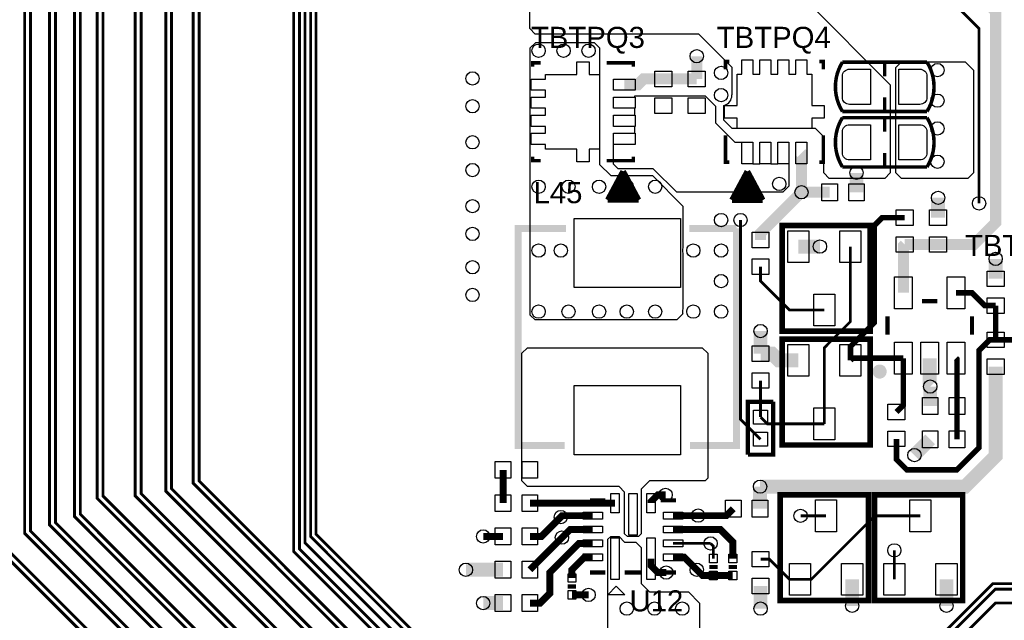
# Model space of a CAD drawing. Extents: x -50 to 239, y -105 to 7.
# Tile 8 of 17: x 159 to 195, y -67 to -46. Entities that reach past the tile are written whole.
import ezdxf
from ezdxf.enums import TextEntityAlignment as Align

# ---------------------------------------------------------------- set-up
doc = ezdxf.new("R2010")
doc.units = 0
for name, color, linetype in [('ET_TOP', 92, 'CONTINUOUS'), ('PG_SILKSCREEN_TOP', 7, 'CONTINUOUS'), ('PIN_TOP', 92, 'CONTINUOUS'), ('RD_SILKSCREEN_TOP', 6, 'CONTINUOUS'), ('VC_TOP', 254, 'CONTINUOUS')]:
    doc.layers.add(name, color=color, linetype=linetype)

msp = doc.modelspace()

# ---------------------------------------------------------------- linework, layer by layer
at = {"layer": 'ET_TOP'}
for points, const_width in [([(180.4501, 3.2499), (181.2941, 4.0939), (182.98, 4.0939), (183.48, 3.5939), (183.48, 2.9939), (184.18, 2.2939), (186.8457, 2.2939), (188.08, 1.0596), (188.08, -12.5232), (168.78, -31.8232), (168.78, -39.689), (169.68, -40.589), (169.68, -64.208), (176.9781, -71.5061), (188.9629, -71.5061), (194.3629, -66.1061), (199.48, -66.1061), (201.129, -64.4571), (202.08, -64.4571)], 0.1), ([(197.797, -66.6061), (194.3701, -66.6061), (189.1701, -71.8061), (176.8538, -71.8061), (169.48, -64.4323), (169.48, -40.6719), (168.58, -39.7719), (168.58, -31.6989), (187.88, -12.3989), (187.88, 0.8939), (186.78, 1.9939), (183.98, 1.9939), (182.724, 3.2499), (182.4501, 3.2499)], 0.1), ([(184.4501, 3.2499), (185.2061, 2.4939), (186.9286, 2.4939), (188.28, 1.1425), (188.28, -12.6061), (168.98, -31.9061), (168.98, -39.6061), (169.88, -40.5061), (169.88, -64.1251), (177.061, -71.3061), (188.88, -71.3061), (194.28, -65.9061), (199.38, -65.9061), (201.329, -63.9571), (202.08, -63.9571)], 0.1), ([(202.08, -66.9591), (201.127, -66.9591), (199.5679, -68.5182), (193.2622, -68.5182), (189.4622, -72.3182), (176.6416, -72.3182), (169.0679, -64.7445), (169.0679, -40.8427), (168.1679, -39.9427), (168.1679, -33.294), (165.48, -30.6061), (165.48, -28.7061), (166.18, -28.0061), (171.68, -28.0061), (181.28, -18.4061), (181.28, -2.806), (180.28, -1.806), (180.28, -0.7062), (181.4501, 0.4639), (181.4501, 1.2499)], 0.1), ([(183.4501, 1.2499), (182.736, 1.2499), (180.58, -0.9061), (180.58, -1.6061), (181.58, -2.6061), (181.58, -18.3989), (168.38, -31.5989), (168.38, -39.8548), (169.28, -40.7548), (169.28, -64.6566), (176.7295, -72.1061), (189.3743, -72.1061), (193.1743, -68.3061), (199.48, -68.3061), (201.327, -66.4591), (202.08, -66.4591)], 0.1), ([(185.68, -86.1579), (185.4283, -85.9062), (179.6859, -85.9062), (158.48, -64.7003), (158.48, -15.2003), (147.38, -4.1003), (147.38, -2.5663), (147.4408, -2.5054), (147.4409, -2.5054), (147.6746, -2.2717), (147.8081, -2.2049), (147.8081, -2.2047), (147.8088, -2.2043), (147.8562, -2.0623), (147.4499, -1.2502)], 0.106), ([(180.8102, -84.1543), (180.5584, -84.4061), (179.98, -84.4061), (159.58, -64.0061), (159.58, -14.3199), (155.58, -10.3199), (155.58, -2.7061), (154.8552, -1.9813), (154.1937, -1.9813), (154.1323, -2.0427), (153.9985, -2.1096), (153.6189, -1.9837), (153.3708, -1.4877), (153.4499, -1.2502)], 0.106), ([(157.4499, -1.2502), (156.6284, -1.5238), (156.51, -1.7527), (156.5524, -1.8966), (157.0917, -2.2047), (157.0917, -2.2049), (157.2253, -2.2717), (157.58, -2.6265), (157.58, -11.0061), (160.48, -13.9061), (160.48, -63.7061), (179.272, -82.4981), (185.3792, -82.4981), (185.631, -82.2463)], 0.106), ([(180.68, -81.1658), (180.4283, -80.9141), (178.5938, -80.9141), (161.172, -63.4923), (161.172, -13.6981), (159.38, -11.9061), (159.38, -2.5661), (159.6744, -2.2717), (159.8087, -2.2046), (159.8562, -2.0623), (159.4499, -1.2502)], 0.106), ([(185.68, -85.4464), (185.4282, -85.6982), (179.7721, -85.6982), (158.688, -64.6141), (158.688, -15.1141), (147.588, -4.0141), (147.588, -2.6525), (147.7978, -2.4427), (148.2409, -2.2212), (148.3832, -2.2685), (148.6195, -2.7409), (148.4499, -3.2502)], 0.106), ([(180.8102, -84.8658), (180.5585, -84.6141), (179.8938, -84.6141), (159.372, -64.0923), (159.372, -14.4061), (155.372, -10.4061), (155.372, -2.7923), (154.769, -2.1893), (154.2799, -2.1893), (154.2556, -2.2137), (154.0912, -2.2959), (154.0437, -2.4382), (154.4499, -3.2502)], 0.106), ([(156.4499, -3.2502), (156.6894, -2.7715), (156.856, -2.4383), (156.9983, -2.3909), (156.9986, -2.391), (157.102, -2.4427), (157.372, -2.7127), (157.372, -11.0923), (160.272, -13.9923), (160.272, -63.7923), (179.1858, -82.7061), (185.3793, -82.7061), (185.631, -82.9578)], 0.106), ([(180.68, -80.4543), (180.4282, -80.7061), (178.68, -80.7061), (161.38, -63.4061), (161.38, -13.6119), (159.588, -11.8199), (159.588, -2.6523), (159.7976, -2.4428), (159.9016, -2.3909), (159.9018, -2.3907), (160.1542, -2.2644), (160.3999, -2.3459), (160.6107, -2.7674), (160.4499, -3.2502)], 0.106), ([(164.98, -34.1061), (165.48, -34.1061), (165.776, -33.8101), (166.0522, -33.8101), (166.28, -33.5823), (166.28, -32.3061), (165.472, -31.4981), (163.5938, -31.4981), (162.072, -33.0199), (162.072, -41.4403), (163.3602, -42.7285), (163.3602, -62.7453), (175.5789, -74.964), (194.9437, -74.964), (195.592, -75.6123), (195.592, -84.4323), (200.0638, -88.9041), (202.9738, -88.9041), (203.9798, -89.9101), (205.635, -89.9101), (206.131, -90.4061)], 0.106), ([(164.98, -33.3061), (165.48, -33.3061), (165.776, -33.6021), (165.966, -33.6021), (166.072, -33.4961), (166.072, -32.3923), (165.3858, -31.7061), (163.68, -31.7061), (162.28, -33.1061), (162.28, -41.3541), (163.5682, -42.6423), (163.5682, -62.6591), (175.6651, -74.756)], 0.106), ([(193.78, -52.2061), (193.78, -45.9061), (193.13, -45.2561), (190.43, -45.2561), (189.58, -44.4061), (189.58, -37.1061), (188.28, -35.8061), (186.98, -35.8061), (186.707, -35.5331), (185.448, -35.5331)], 0.1), ([(164.98, -35.7061), (165.802, -35.7061), (166.098, -36.0021), (166.3342, -36.0021), (166.68, -36.3479), (166.68, -40.0061), (165.66, -41.0261), (165.66, -62.2051), (176.4109, -72.956), (195.6299, -72.956), (197.5971, -74.9232), (197.5971, -82.889), (199.4102, -84.7021), (205.4925, -84.7021), (205.5985, -84.5961), (205.5985, -84.3121), (205.7045, -84.2061), (206.131, -84.2061)], 0.106), ([(164.98, -36.5061), (165.802, -36.5061), (166.098, -36.2101), (166.248, -36.2101), (166.472, -36.4341), (166.472, -39.9199), (165.452, -40.9399), (165.452, -62.2913), (176.3247, -73.164), (195.5437, -73.164), (197.3891, -75.0094), (197.3891, -82.9752), (199.324, -84.9101), (205.4925, -84.9101), (205.5985, -85.0161), (205.5985, -85.3001), (205.7045, -85.4061), (206.131, -85.4061)], 0.106), ([(164.98, -38.1061), (164.38, -38.1061), (164.084, -38.4021), (163.384, -38.4021), (162.972, -38.8141), (162.972, -40.8523), (164.459, -42.3393), (164.459, -62.5712), (175.9518, -74.064), (195.2437, -74.064), (196.492, -75.3123), (196.492, -83.2723), (200.6298, -87.4101), (205.635, -87.4101), (206.131, -87.9061)], 0.106), ([(164.98, -38.9061), (164.38, -38.9061), (164.084, -38.6101), (163.4702, -38.6101), (163.18, -38.9003), (163.18, -40.7661), (164.667, -42.2531), (164.667, -62.485), (176.038, -73.856), (195.3299, -73.856), (196.7, -75.2261), (196.7, -83.1861), (200.716, -87.2021), (204.7881, -87.2021), (204.8941, -87.0961), (204.8941, -86.8921), (205.0001, -86.7861), (205.2121, -86.7861), (205.3181, -86.8921), (205.3181, -87.0961), (205.4241, -87.2021), (205.635, -87.2021), (206.131, -86.7061)], 0.106), ([(191.48, -97.0231), (190.984, -97.5191), (190.984, -97.8978), (190.6677, -98.2141), (188.9908, -98.2141), (188.169, -97.3923), (188.169, -87.3113), (187.156, -86.2983), (187.156, -81.5373), (182.2148, -76.5961), (175.7528, -76.5961), (161.989, -62.8323), (161.989, -44.2381), (162.273, -43.9541), (162.5441, -43.9541), (162.8223, -43.6759)], 0.106), ([(190.28, -97.0231), (190.776, -97.5191), (190.776, -97.8116), (190.5815, -98.0061), (189.077, -98.0061), (188.377, -97.3061), (188.377, -87.2251), (187.364, -86.2121), (187.364, -81.4511), (182.301, -76.3881), (175.839, -76.3881), (162.197, -62.7461), (162.197, -44.3243), (162.3592, -44.1621), (162.597, -44.1621), (162.8223, -44.3874)], 0.106), ([(193.998, -44.9111), (194.38, -45.2931), (194.38, -52.9061), (193.597, -53.6891), (192.303, -53.6891)], 0.4), ([(183.603, -47.7231), (183.603, -46.9061)], 0.4), ([(182.403, -47.7231), (181.686, -47.7231), (181.478, -47.9311), (180.99, -47.9311)], 0.4), ([(182.403, -47.7231), (183.603, -47.7231)], 0.4), ([(187.38, -51.8061), (187.38, -50.3951), (187.378, -50.3931)], 0.4), ([(189.363, -51.8061), (189.363, -51.1061)], 0.5), ([(187.38, -51.8061), (185.903, -53.2831), (185.903, -53.5231)], 0.4), ([(188.397, -51.8061), (187.38, -51.8061)], 0.4), ([(192.303, -52.7231), (192.303, -52.0061)], 0.5), ([(185.903, -60.7049), (185.18, -59.9819), (185.18, -52.8061)], 0.1), ([(191.103, -52.7231), (190.286, -52.7231), (190.003, -53.0061), (190.003, -56.5061), (189.143, -57.3661), (189.143, -57.8631)], 0.2), ([(187.263, -53.7631), (188.046, -53.7631)], 0.5), ([(191.053, -55.4286), (191.053, -53.7391), (191.103, -53.6891)], 0.4), ([(191.103, -53.6891), (192.303, -53.6891)], 0.4), ([(188.203, -60.1491), (188.203, -57.4061), (189.143, -56.4661), (189.143, -53.7631)], 0.1), ([(194.38, -54.9231), (194.38, -54.2061)], 0.5), ([(188.203, -56.0491), (186.946, -56.0491), (185.903, -55.0061), (185.903, -54.4891)], 0.1), ([(192.953, -55.4286), (193.5254, -55.4286), (193.9859, -55.8891), (194.38, -55.8891)], 0.2), ([(194.38, -57.1231), (194.38, -55.8891)], 0.2), ([(185.903, -57.6231), (185.903, -56.8061)], 0.5), ([(190.803, -60.6891), (190.803, -61.4291), (191.18, -61.8061), (192.98, -61.8061), (193.78, -61.0061), (193.78, -57.5061), (194.163, -57.1231), (194.38, -57.1231)], 0.2), ([(195.603, -57.1231), (194.38, -57.1231)], 0.2), ([(185.903, -57.6231), (186.32, -57.6231), (186.56, -57.8631), (187.263, -57.8631)], 0.5), ([(194.38, -58.0891), (194.38, -61.3061), (193.274, -62.4121), (185.886, -62.4121)], 0.5), ([(191.053, -57.7836), (189.2225, -57.7836), (189.143, -57.8631)], 0.2), ([(190.803, -59.7231), (191.053, -59.4731), (191.053, -57.7836)], 0.2), ([(192.02, -58.8061), (192.003, -58.7891), (192.003, -57.7836)], 0.5), ([(192.986, -59.5061), (192.986, -57.8166), (192.953, -57.7836)], 0.2), ([(185.903, -59.9073), (185.903, -58.5891)], 0.1), ([(192.02, -59.5061), (192.02, -58.8061)], 0.5), ([(192.986, -59.5061), (192.986, -60.7061)], 0.2), ([(188.203, -60.1491), (186.1448, -60.1491), (185.903, -59.9073)], 0.1), ([(192.02, -60.7061), (191.45, -61.2761)], 0.5), ([(176.62, -63.0061), (176.62, -61.8061)], 0.25), ([(185.886, -63.2061), (185.886, -62.4121)], 0.5), ([(182.478, -62.7061), (182.203, -62.7061), (181.953, -62.9561), (181.953, -63.0061)], 0.25), ([(177.586, -63.0061), (180.653, -63.0061)], 0.25), ([(184.92, -63.2061), (184.67, -63.4561), (183.653, -63.4561)], 0.25), ([(177.586, -64.2061), (178.003, -64.2061), (178.703, -63.5061)], 0.25), ([(178.703, -63.5061), (178.753, -63.4561), (179.853, -63.4561)], 0.25), ([(182.753, -63.4561), (183.653, -63.4561)], 0.25), ([(191.6665, -63.4631), (190.023, -63.4631), (187.737, -65.7491), (187.3265, -65.7491)], 0.1), ([(188.2665, -63.4631), (187.346, -63.4631)], 0.1), ([(178.7445, -64.2476), (179.036, -63.9561), (179.853, -63.9561)], 0.25), ([(184.903, -65.0011), (184.903, -64.4061), (184.453, -63.9561), (182.753, -63.9561)], 0.25), ([(176.62, -64.2061), (175.903, -64.2061)], 0.25), ([(177.586, -65.4061), (178.7445, -64.2476)], 0.25), ([(179.853, -64.4561), (179.353, -64.4561), (178.303, -65.5061), (178.303, -66.2561), (177.953, -66.6061), (177.586, -66.6061)], 0.25), ([(182.753, -64.4561), (184.103, -64.4561)], 0.1), ([(184.103, -64.4561), (184.203, -64.5561), (184.203, -65.0011)], 0.1), ([(179.103, -65.7011), (179.103, -65.4061), (179.553, -64.9561), (179.853, -64.9561)], 0.25), ([(181.953, -65.0061), (181.953, -65.2561), (182.203, -65.5061), (182.503, -65.5061)], 0.25), ([(182.753, -64.9561), (183.153, -64.9561), (183.603, -65.4061)], 0.25), ([(190.7265, -65.7491), (190.7265, -64.7061)], 0.1), ([(176.62, -65.4061), (175.28, -65.4061)], 0.5), ([(183.603, -65.4061), (183.808, -65.6111), (184.203, -65.6111)], 0.25), ([(187.3265, -65.7491), (186.946, -65.7491), (186.22, -65.0231), (185.903, -65.0231)], 0.1), ([(184.903, -65.6111), (184.203, -65.6111)], 0.25), ([(189.2065, -65.7491), (189.2065, -66.7061)], 0.5), ([(192.6065, -65.7491), (192.6065, -66.7061)], 0.5), ([(185.903, -65.9891), (185.903, -66.8061)], 0.5), ([(176.62, -66.6061), (175.903, -66.6061)], 0.5), ([(179.103, -66.3111), (179.703, -66.3111)], 0.25)]:
    msp.add_lwpolyline(points, dxfattribs=dict(at, const_width=const_width))
msp.add_lwpolyline([(187.58, -44.9379), (190.58, -47.9379), (190.58, -51.1061), (190.38, -51.3061), (188.38, -51.3061), (188.18, -51.1061), (188.18, -49.8061), (187.88, -49.5061), (187.7472, -49.5061), (187.7472, -49.5059), (185.0588, -49.5059), (185.0588, -49.5061), (184.88, -49.5061), (184.58, -49.2061), (184.58, -48.6849), (184.613, -48.6729, 0.30867), (184.8701, -48.316), (184.8705, -48.2978), (184.88, -48.2871), (184.88, -47.3061), (183.68, -46.1061), (177.78, -46.1061), (177.58, -45.9061), (177.58, -43.3061)], format="xyb", dxfattribs=at)
msp.add_lwpolyline([(183.103, -56.0053), (183.1015, -56.0113, 0.098578), (183.094, -56.1635), (183.0977, -56.1884), (182.88, -56.4061), (177.78, -56.4061), (177.603, -56.2291), (177.603, -46.6061), (177.803, -46.4061), (179.903, -46.4061), (180.103, -46.6061), (180.103, -47.5619), (180.1028, -47.5619), (180.1028, -50.2503), (180.103, -50.2503), (180.103, -50.8061), (180.503, -51.2061), (182.003, -51.2061), (183.103, -52.3061), (183.103, -53.8053), (183.1015, -53.8113, 0.123326), (183.1015, -54.0009), (183.103, -54.0069)], format="xyb", close=True, dxfattribs=at)
for points in [[(190.98, -51.3061), (190.78, -51.1061), (190.78, -47.3061), (190.98, -47.1061), (193.28, -47.1061), (193.58, -47.4061), (193.58, -51.1061), (193.38, -51.3061)], [(182.88, -51.8061), (182.0344, -50.9605), (180.772, -50.9605), (180.6026, -50.7911), (180.6026, -49.6803), (181.3762, -49.6803), (181.3762, -49.4319), (180.6026, -49.4319), (180.6026, -49.0303), (181.3762, -49.0303), (181.3762, -48.7819), (180.6026, -48.7819), (180.6026, -48.3803), (181.3762, -48.3803), (181.3762, -48.3362), (183.9101, -48.3362), (184.28, -48.7061), (184.28, -49.3061), (184.9793, -50.0054), (185.6288, -50.0054), (185.6288, -50.7793), (185.8772, -50.7793), (185.8772, -50.0054), (186.2788, -50.0054), (186.2788, -50.7793), (186.5272, -50.7793), (186.5272, -50.0054), (186.9261, -50.0054), (186.9287, -50.008), (186.9287, -51.5804), (186.703, -51.8061)], [(183.903, -62.2061), (181.903, -62.2061), (181.603, -62.5061), (181.603, -64.1061), (181.503, -64.2061), (181.103, -64.2061), (181.003, -64.1061), (181.003, -62.6061), (180.803, -62.4061), (177.503, -62.4061), (177.303, -62.2061), (177.303, -57.6061), (177.503, -57.4061), (183.803, -57.4061), (184.003, -57.6061), (184.003, -62.1061)], [(181.903, -66.2061), (183.303, -66.2061), (183.703, -66.6061), (183.703, -70.7061), (183.503, -70.9061), (180.603, -70.9061), (180.403, -70.7061), (180.403, -64.3061), (180.503, -64.2061), (180.803, -64.2061), (181.003, -64.4061), (181.403, -64.4061), (181.603, -64.6061), (181.603, -65.9061)]]:
    msp.add_lwpolyline(points, close=True, dxfattribs=at)
at = {"layer": 'PG_SILKSCREEN_TOP'}
for points, const_width in [([(177.976, -47.1431), (177.69, -47.1431), (177.69, -47.2851)], 0.127), ([(181.316, -47.2851), (181.316, -47.1431), (180.353, -47.1431)], 0.127), ([(184.782, -47.0931), (184.64, -47.0931), (184.64, -47.3791)], 0.127), ([(188.166, -47.3791), (188.166, -47.0931), (188.024, -47.0931)], 0.127), ([(191.904, -47.1171), (188.856, -47.1171)], 0.127), ([(190.38, -47.1171), (190.38, -47.6251)], 0.127), ([(190.38, -48.3871), (190.38, -48.8951)], 0.127), ([(191.904, -49.1171), (188.856, -49.1171)], 0.127), ([(190.38, -49.1171), (190.38, -49.6251)], 0.127), ([(184.64, -49.7561), (184.639, -50.7191), (184.782, -50.7191)], 0.127), ([(188.024, -50.7191), (188.166, -50.7191), (188.166, -49.7561)], 0.127), ([(190.38, -50.3871), (190.38, -50.8951)], 0.127), ([(177.69, -50.5271), (177.69, -50.6691), (177.976, -50.6691)], 0.127), ([(180.353, -50.6691), (181.316, -50.6701), (181.316, -50.5271)], 0.127), ([(180.394, -52.085), (180.95, -51.05)], 0.203), ([(180.871, -52.085), (180.871, -51.196)], 0.203), ([(180.95, -51.05), (181.506, -52.085)], 0.203), ([(180.998, -52.085), (180.998, -51.14)], 0.203), ([(184.873, -52.0871), (185.429, -51.0521)], 0.203), ([(185.35, -52.0871), (185.35, -51.1981)], 0.203), ([(185.429, -51.0521), (185.985, -52.0871)], 0.203), ([(185.477, -52.0871), (185.477, -51.1421)], 0.203), ([(180.744, -52.085), (180.744, -51.433)], 0.203), ([(181.125, -52.085), (181.125, -51.376)], 0.203), ([(185.223, -52.0871), (185.223, -51.4351)], 0.203), ([(185.604, -52.0871), (185.604, -51.3781)], 0.203), ([(180.49, -52.085), (180.49, -51.906)], 0.203), ([(180.617, -52.085), (180.617, -51.669)], 0.203), ([(181.252, -52.085), (181.252, -51.612)], 0.203), ([(181.379, -52.085), (181.379, -51.849)], 0.203), ([(184.969, -52.0871), (184.969, -51.9081)], 0.203), ([(185.096, -52.0871), (185.096, -51.6711)], 0.203), ([(185.731, -52.0871), (185.731, -51.6141)], 0.203), ([(185.858, -52.0871), (185.858, -51.8511)], 0.203), ([(181.506, -52.085), (180.394, -52.085)], 0.203), ([(185.985, -52.0871), (184.873, -52.0871)], 0.203), ([(178.842, -60.9301), (177.166, -60.9301), (177.166, -53.1071), (178.893, -53.1071)], 0.254), ([(185.04, -53.1071), (183.338, -53.1071)], 0.254), ([(185.04, -53.1071), (185.04, -60.9301), (183.364, -60.9301)], 0.254), ([(189.6, -56.8111), (186.679, -56.8111), (186.679, -53.0011), (189.854, -53.0011), (189.854, -56.8111), (189.6, -56.8111)], 0.203), ([(191.728, -55.7311), (192.278, -55.7311)], 0.1524), ([(190.478, -56.9311), (190.478, -56.2811)], 0.1524), ([(193.528, -56.9311), (193.528, -56.2811)], 0.1524), ([(189.6, -60.9111), (186.679, -60.9111), (186.679, -57.1011), (189.854, -57.1011), (189.854, -60.9111), (189.6, -60.9111)], 0.203), ([(185.4458, -61.2586), (186.3602, -61.2586), (186.3602, -59.3536)], 0.1524), ([(185.4458, -61.2586), (185.4458, -59.3536), (186.3602, -59.3536)], 0.1524), ([(180.303, -62.9061), (179.753, -62.9061)], 0.152), ([(182.853, -62.9061), (182.303, -62.9061)], 0.152), ([(186.8695, -62.7011), (189.7905, -62.7011), (189.7905, -66.5111), (186.6155, -66.5111), (186.6155, -62.7011), (186.8695, -62.7011)], 0.203), ([(190.2695, -62.7011), (193.1905, -62.7011), (193.1905, -66.5111), (190.0155, -66.5111), (190.0155, -62.7011), (190.2695, -62.7011)], 0.203), ([(184.051, -65.3061), (184.355, -65.3061)], 0.152), ([(184.751, -65.3061), (185.055, -65.3061)], 0.152), ([(179.753, -65.5061), (180.303, -65.5061)], 0.152), ([(181.003, -65.5061), (181.603, -65.5061)], 0.152), ([(182.303, -65.5061), (182.853, -65.5061)], 0.152), ([(178.951, -66.0061), (179.255, -66.0061)], 0.152)]:
    msp.add_lwpolyline(points, dxfattribs=dict(at, const_width=const_width))
for points, const_width in [([(188.856, -47.1171, 0.285714), (188.856, -48.8951)], 0.127), ([(188.856, -48.8951), (191.904, -48.8951, 0.285714), (191.904, -47.1171)], 0.127), ([(188.856, -49.1171, 0.285714), (188.856, -50.8951)], 0.127), ([(188.856, -50.8951), (191.904, -50.8951, 0.285714), (191.904, -49.1171)], 0.127), ([(190.3241, -58.2653, 0.99989), (190.0701, -58.2653, 1.00011), (190.3241, -58.2653)], 0.254)]:
    msp.add_lwpolyline(points, format="xyb", dxfattribs=dict(at, const_width=const_width))
msp.add_lwpolyline([(180.703, -66.0001), (181.009, -66.3061), (180.397, -66.3061)], close=True, dxfattribs=at)
at = {"layer": 'PIN_TOP'}
for points in [[(180.102, -50.2511), (179.728, -50.2511), (179.728, -50.7061), (179.278, -50.7061), (179.278, -50.2511), (178.153, -50.2511), (178.153, -50.0811), (177.628, -50.0811), (177.628, -49.6811), (178.153, -49.6811), (178.153, -49.4311), (177.628, -49.4311), (177.628, -49.0311), (178.153, -49.0311), (178.153, -48.7811), (177.628, -48.7811), (177.628, -48.3811), (178.153, -48.3811), (178.153, -48.1311), (177.628, -48.1311), (177.628, -47.7311), (178.153, -47.7311), (178.153, -47.5611), (179.278, -47.5611), (179.278, -47.1061), (179.728, -47.1061), (179.728, -47.5611), (180.102, -47.5611)], [(185.058, -49.5051), (185.058, -49.1311), (184.603, -49.1311), (184.603, -48.6811), (185.058, -48.6811), (185.058, -47.5561), (185.228, -47.5561), (185.228, -47.0311), (185.628, -47.0311), (185.628, -47.5561), (185.878, -47.5561), (185.878, -47.0311), (186.278, -47.0311), (186.278, -47.5561), (186.528, -47.5561), (186.528, -47.0311), (186.928, -47.0311), (186.928, -47.5561), (187.178, -47.5561), (187.178, -47.0311), (187.578, -47.0311), (187.578, -47.5561), (187.748, -47.5561), (187.748, -48.6811), (188.203, -48.6811), (188.203, -49.1311), (187.748, -49.1311), (187.748, -49.5051)], [(182.708, -48.0026), (182.098, -48.0026), (182.098, -47.4436), (182.708, -47.4436)], [(183.908, -48.0026), (183.298, -48.0026), (183.298, -47.4436), (183.908, -47.4436)], [(181.3775, -48.1311), (180.6025, -48.1311), (180.6025, -47.7311), (181.3775, -47.7311)], [(181.3775, -48.7811), (180.6025, -48.7811), (180.6025, -48.3811), (181.3775, -48.3811)], [(182.708, -48.9686), (182.098, -48.9686), (182.098, -48.4096), (182.708, -48.4096)], [(183.908, -48.9686), (183.298, -48.9686), (183.298, -48.4096), (183.908, -48.4096)], [(181.3775, -49.4311), (180.6025, -49.4311), (180.6025, -49.0311), (181.3775, -49.0311)], [(181.3775, -50.0811), (180.6025, -50.0811), (180.6025, -49.6811), (181.3775, -49.6811)], [(185.228, -50.7806), (185.228, -50.0056), (185.628, -50.0056), (185.628, -50.7806)], [(185.878, -50.7806), (185.878, -50.0056), (186.278, -50.0056), (186.278, -50.7806)], [(186.528, -50.7806), (186.528, -50.0056), (186.928, -50.0056), (186.928, -50.7806)], [(187.178, -50.7806), (187.178, -50.0056), (187.578, -50.0056), (187.578, -50.7806)], [(188.6765, -51.5011), (188.6765, -52.1111), (188.1175, -52.1111), (188.1175, -51.5011)], [(189.6425, -51.5011), (189.6425, -52.1111), (189.0835, -52.1111), (189.0835, -51.5011)], [(191.408, -53.0026), (190.798, -53.0026), (190.798, -52.4436), (191.408, -52.4436)], [(192.608, -53.0026), (191.998, -53.0026), (191.998, -52.4436), (192.608, -52.4436)], [(179.183, -52.7511), (183.023, -52.7511), (183.023, -55.2411), (179.183, -55.2411)], [(185.598, -53.2436), (186.208, -53.2436), (186.208, -53.8026), (185.598, -53.8026)], [(187.644, -53.1916), (187.644, -54.3346), (186.882, -54.3346), (186.882, -53.1916)], [(189.524, -53.1916), (189.524, -54.3346), (188.762, -54.3346), (188.762, -53.1916)], [(191.408, -53.9686), (190.798, -53.9686), (190.798, -53.4096), (191.408, -53.4096)], [(192.608, -53.9686), (191.998, -53.9686), (191.998, -53.4096), (192.608, -53.4096)], [(185.598, -54.2096), (186.208, -54.2096), (186.208, -54.7686), (185.598, -54.7686)], [(194.685, -55.2026), (194.075, -55.2026), (194.075, -54.6436), (194.685, -54.6436)], [(191.3705, -56.0011), (190.7355, -56.0011), (190.7355, -54.8561), (191.3705, -54.8561)], [(193.2705, -56.0011), (192.6355, -56.0011), (192.6355, -54.8561), (193.2705, -54.8561)], [(188.584, -55.4776), (188.584, -56.6206), (187.822, -56.6206), (187.822, -55.4776)], [(194.685, -56.1686), (194.075, -56.1686), (194.075, -55.6096), (194.685, -55.6096)], [(194.685, -57.4026), (194.075, -57.4026), (194.075, -56.8436), (194.685, -56.8436)], [(186.208, -57.9026), (185.598, -57.9026), (185.598, -57.3436), (186.208, -57.3436)], [(187.644, -57.2916), (187.644, -58.4346), (186.882, -58.4346), (186.882, -57.2916)], [(189.524, -57.2916), (189.524, -58.4346), (188.762, -58.4346), (188.762, -57.2916)], [(191.3705, -58.3561), (190.7355, -58.3561), (190.7355, -57.2111), (191.3705, -57.2111)], [(192.3205, -58.3561), (191.6855, -58.3561), (191.6855, -57.2111), (192.3205, -57.2111)], [(193.2705, -58.3561), (192.6355, -58.3561), (192.6355, -57.2111), (193.2705, -57.2111)], [(194.685, -58.3686), (194.075, -58.3686), (194.075, -57.8096), (194.685, -57.8096)], [(186.208, -58.8686), (185.598, -58.8686), (185.598, -58.3096), (186.208, -58.3096)], [(179.183, -58.7711), (183.023, -58.7711), (183.023, -61.2611), (179.183, -61.2611)], [(192.2995, -59.2011), (192.2995, -59.8111), (191.7405, -59.8111), (191.7405, -59.2011)], [(193.2655, -59.2011), (193.2655, -59.8111), (192.7065, -59.8111), (192.7065, -59.2011)], [(188.584, -59.5776), (188.584, -60.7206), (187.822, -60.7206), (187.822, -59.5776)], [(191.108, -60.0026), (190.498, -60.0026), (190.498, -59.4436), (191.108, -59.4436)], [(186.157, -60.1613), (185.649, -60.1613), (185.649, -59.6533), (186.157, -59.6533)], [(186.157, -60.9589), (185.649, -60.9589), (185.649, -60.4509), (186.157, -60.4509)], [(191.108, -60.9686), (190.498, -60.9686), (190.498, -60.4096), (191.108, -60.4096)], [(191.7405, -61.0111), (191.7405, -60.4011), (192.2995, -60.4011), (192.2995, -61.0111)], [(192.7065, -61.0111), (192.7065, -60.4011), (193.2655, -60.4011), (193.2655, -61.0111)], [(176.8995, -61.5011), (176.8995, -62.1111), (176.3405, -62.1111), (176.3405, -61.5011)], [(177.8655, -61.5011), (177.8655, -62.1111), (177.3065, -62.1111), (177.3065, -61.5011)], [(176.8995, -62.7011), (176.8995, -63.3111), (176.3405, -63.3111), (176.3405, -62.7011)], [(177.8655, -62.7011), (177.8655, -63.3111), (177.3065, -63.3111), (177.3065, -62.7011)], [(180.803, -62.6561), (180.803, -63.3561), (180.503, -63.3561), (180.503, -62.6561)], [(181.453, -62.6561), (181.453, -64.1561), (181.153, -64.1561), (181.153, -62.6561)], [(182.103, -62.6561), (182.103, -63.3561), (181.803, -63.3561), (181.803, -62.6561)], [(184.6405, -63.5111), (184.6405, -62.9011), (185.1995, -62.9011), (185.1995, -63.5111)], [(185.6065, -63.5111), (185.6065, -62.9011), (186.1655, -62.9011), (186.1655, -63.5111)], [(187.8855, -64.0346), (187.8855, -62.8916), (188.6475, -62.8916), (188.6475, -64.0346)], [(191.2855, -64.0346), (191.2855, -62.8916), (192.0475, -62.8916), (192.0475, -64.0346)], [(180.203, -63.5811), (179.503, -63.5811), (179.503, -63.3311), (180.203, -63.3311)], [(183.103, -63.5811), (182.403, -63.5811), (182.403, -63.3311), (183.103, -63.3311)], [(180.203, -64.0811), (179.503, -64.0811), (179.503, -63.8311), (180.203, -63.8311)], [(183.103, -64.0811), (182.403, -64.0811), (182.403, -63.8311), (183.103, -63.8311)], [(176.3405, -64.5111), (176.3405, -63.9011), (176.8995, -63.9011), (176.8995, -64.5111)], [(177.3065, -64.5111), (177.3065, -63.9011), (177.8655, -63.9011), (177.8655, -64.5111)], [(180.203, -64.5811), (179.503, -64.5811), (179.503, -64.3311), (180.203, -64.3311)], [(180.803, -64.2561), (180.803, -65.7561), (180.503, -65.7561), (180.503, -64.2561)], [(182.103, -64.2561), (182.103, -65.7561), (181.803, -65.7561), (181.803, -64.2561)], [(183.103, -64.5811), (182.403, -64.5811), (182.403, -64.3311), (183.103, -64.3311)], [(180.203, -65.0811), (179.503, -65.0811), (179.503, -64.8311), (180.203, -64.8311)], [(183.103, -65.0811), (182.403, -65.0811), (182.403, -64.8311), (183.103, -64.8311)], [(184.3427, -65.1535), (184.0633, -65.1535), (184.0633, -64.8487), (184.3427, -64.8487)], [(185.0427, -65.1535), (184.7633, -65.1535), (184.7633, -64.8487), (185.0427, -64.8487)], [(186.208, -65.3026), (185.598, -65.3026), (185.598, -64.7436), (186.208, -64.7436)], [(176.3405, -65.7111), (176.3405, -65.1011), (176.8995, -65.1011), (176.8995, -65.7111)], [(177.3065, -65.7111), (177.3065, -65.1011), (177.8655, -65.1011), (177.8655, -65.7111)], [(186.9455, -66.3206), (186.9455, -65.1776), (187.7075, -65.1776), (187.7075, -66.3206)], [(188.8255, -66.3206), (188.8255, -65.1776), (189.5875, -65.1776), (189.5875, -66.3206)], [(190.3455, -66.3206), (190.3455, -65.1776), (191.1075, -65.1776), (191.1075, -66.3206)], [(192.2255, -66.3206), (192.2255, -65.1776), (192.9875, -65.1776), (192.9875, -66.3206)], [(179.2427, -65.8535), (178.9633, -65.8535), (178.9633, -65.5487), (179.2427, -65.5487)], [(184.3427, -65.7635), (184.0633, -65.7635), (184.0633, -65.4587), (184.3427, -65.4587)], [(185.0427, -65.7635), (184.7633, -65.7635), (184.7633, -65.4587), (185.0427, -65.4587)], [(186.208, -66.2686), (185.598, -66.2686), (185.598, -65.7096), (186.208, -65.7096)], [(176.8995, -66.3011), (176.8995, -66.9111), (176.3405, -66.9111), (176.3405, -66.3011)], [(177.8655, -66.3011), (177.8655, -66.9111), (177.3065, -66.9111), (177.3065, -66.3011)], [(179.2427, -66.4635), (178.9633, -66.4635), (178.9633, -66.1587), (179.2427, -66.1587)]]:
    msp.add_lwpolyline(points, close=True, dxfattribs=at)
for points in [[(188.856, -47.6251, -0.414214), (189.11, -47.3711), (189.872, -47.3711), (189.872, -48.6411), (189.11, -48.6411, -0.414214), (188.856, -48.3871)], [(191.904, -48.3871, -0.414214), (191.65, -48.6411), (190.888, -48.6411), (190.888, -47.3711), (191.65, -47.3711, -0.414214), (191.904, -47.6251)], [(188.856, -49.6251, -0.414214), (189.11, -49.3711), (189.872, -49.3711), (189.872, -50.6411), (189.11, -50.6411, -0.414214), (188.856, -50.3871)], [(191.904, -50.3871, -0.414214), (191.65, -50.6411), (190.888, -50.6411), (190.888, -49.3711), (191.65, -49.3711, -0.414214), (191.904, -49.6251)]]:
    msp.add_lwpolyline(points, format="xyb", close=True, dxfattribs=at)
at = {"layer": 'VC_TOP'}
for centre in [(177.903, -46.7061), (178.803, -46.7061), (179.703, -46.7061), (183.603, -46.9061), (192.28, -47.4061), (175.519, -47.7061), (184.48, -47.5061), (184.48, -48.3061), (192.28, -48.5061), (175.519, -48.7061), (192.28, -49.5061), (175.519, -50.0061), (192.28, -50.7061), (175.519, -51.0061), (189.363, -51.1061), (177.903, -51.6061), (178.98, -51.6061), (180.08, -51.6061), (181.08, -51.6061), (182.103, -51.6061), (186.58, -51.5061), (187.38, -51.8061), (192.303, -52.0061), (175.519, -52.3061), (193.78, -52.2061), (184.48, -52.8061), (185.18, -52.8061), (175.519, -53.3061), (188.046, -53.7631), (177.903, -53.9061), (178.703, -53.9061), (183.48, -53.9061), (184.48, -53.9061), (175.519, -54.5061), (194.38, -54.2061), (184.48, -55.0061), (175.519, -55.5061), (177.903, -56.1061), (178.98, -56.1061), (180.08, -56.1061), (181.08, -56.1061), (182.103, -56.1061), (183.48, -56.1061), (184.48, -56.1061), (185.903, -56.8061), (192.02, -58.8061), (191.45, -61.2761), (182.478, -62.7061), (185.886, -62.4121), (178.703, -63.5061), (183.653, -63.4561), (187.346, -63.4631), (175.903, -64.2061), (178.7445, -64.2476), (184.103, -64.4561), (190.7265, -64.7061), (175.28, -65.4061), (182.503, -65.5061), (183.603, -65.4061), (175.903, -66.6061), (179.703, -66.3111), (181.08, -66.8061), (182.08, -66.8061), (183.08, -66.8061), (185.903, -66.8061), (189.2065, -66.7061), (192.6065, -66.7061)]:
    msp.add_circle(centre, 0.24, dxfattribs=at)

# ---------------------------------------------------------------- texts
at = {"layer": 'RD_SILKSCREEN_TOP', "width": 1.039474}
for s, p in [('TBTPQ3', (179.68, -46.6061)), ('TBTPQ4', (186.38, -46.6061)), ('L45', (178.6, -52.2)), ('TBTPU1', (195.3, -54.1))]:
    msp.add_text(s, height=0.76, dxfattribs=at).set_placement(p, align=Align.CENTER)
msp.add_text('U12', height=0.76, dxfattribs=at).set_placement((181.18, -66.9061))

doc.saveas('drawing.dxf')
